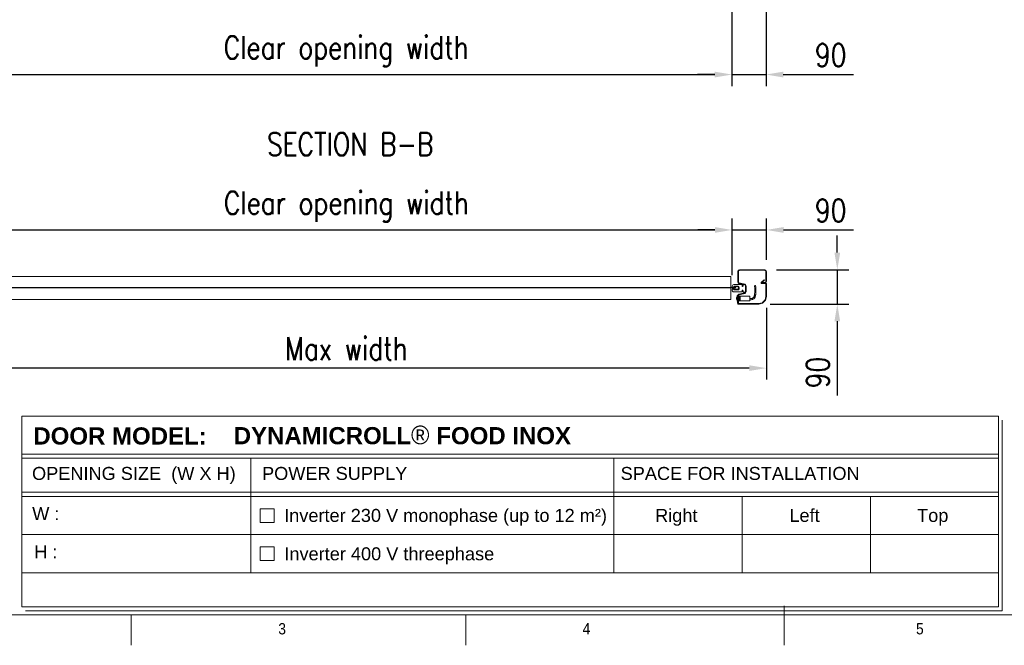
# Model space of a CAD drawing. Header units: millimetres. Extents: x -6362 to 17790, y 744 to 5746.
# Tile 3 of 5: x -4847 to -2268, y 944 to 2583. Entities that reach past the tile are written whole.
import ezdxf

# ---------------------------------------------------------------- set-up
doc = ezdxf.new("R2010")
doc.units = ezdxf.units.MM
doc.header["$LTSCALE"] = 50
doc.header["$PDSIZE"] = -1
doc.layers.add('FORMAT', color=7, linetype='Continuous')
doc.styles.add('NYIP', font='romans.shx', dxfattribs={"width": 0.8})
doc.styles.add('SLDTEXTSTYLE0', font='Gothic.ttf', dxfattribs={"width": 0.913})
doc.styles.get("Standard").update_dxf_attribs({"font": 'Gothic.ttf'})
doc.dimstyles.new('STANDARD35', dxfattribs={"dimscale": 35, "dimtxt": 2, "dimasz": 1.5, "dimexe": 1, "dimexo": 1, "dimgap": 0.7, "dimtad": 1, "dimdec": 0, "dimdsep": 46, "dimtxsty": 'NYIP', "dimcen": 0, "dimclrd": 1, "dimclre": 1, "dimclrt": 2, "dimadec": 0, "dimazin": 0, "dimtfac": 1, "dimtdec": 0, "dimtix": 1, "dimtmove": 0, "dimatfit": 3, "dimfxl": 0, "dimtvp": 1, "dimtolj": 1, "dimtzin": 0, "dimarcsym": 0})

# ---------------------------------------------------------------- blocks, each defined once
blk = doc.blocks.new('A$C7C9C4F3F')
at = {"layer": 'FORMAT', "color": 7, "lineweight": 5}
for p, q in [((8295, 0), (8295, 258.3)), ((199.3, 199.3), (16199.3, 199.3)), ((4017.9, 199.3), (4017.9, 0)), ((6210.3, 0), (6210.3, 199.3))]:
    blk.add_line(p, q, dxfattribs=at)
at = {"color": 7, "lineweight": 5, "char_height": 73.8, "attachment_point": 1, "style": 'SLDTEXTSTYLE0'}
for s, insert in [('3', (4981.2, 145.3)), ('4', (6974.3, 145.3))]:
    blk.add_mtext(s, dxfattribs=dict(at, insert=insert))
at = {"layer": 'FORMAT', "color": 7, "lineweight": 5, "insert": (9158.6, 145.3), "char_height": 73.8, "attachment_point": 1, "style": 'SLDTEXTSTYLE0'}
blk.add_mtext('5', dxfattribs=at)
blk = doc.blocks.new('*D26')
at = {"color": 1, "lineweight": -2, "transparency": 16777216}
for p, q in [((-5001.8, 1914.1), (-5001.8, 2062.4)), ((-2980.8, 1914.1), (-2980.8, 2062.4)), ((-4956.8, 2032.4), (-3025.8, 2032.4))]:
    blk.add_line(p, q, dxfattribs=at)
at = {"color": 1, "transparency": 16777216}
for points in [[(-4956.8, 2039.9), (-4956.8, 2024.9), (-5001.8, 2032.4)], [(-3025.8, 2039.9), (-3025.8, 2024.9), (-2980.8, 2032.4)]]:
    blk.add_solid(points, dxfattribs=at)
at = {"layer": 'Defpoints', "color": 0, "transparency": 16777216}
for p in [(-2980.8, 2032.4), (-5001.8, 1884.1), (-2980.8, 1884.1)]:
    blk.add_point(p, dxfattribs=at)
at = {"color": 2, "lineweight": 5, "transparency": 16777216, "insert": (-3991.3, 2093.4), "char_height": 60, "attachment_point": 5, "style": 'NYIP'}
blk.add_mtext('\\A1;Clear opening width', dxfattribs=at)
blk = doc.blocks.new('*D27')
at = {"color": 1, "lineweight": -2, "transparency": 16777216}
for p, q in [((-2980.8, 1914.1), (-2980.8, 2062.4)), ((-2890.8, 1953.9), (-2890.8, 2062.4)), ((-3025.8, 2032.4), (-3070.8, 2032.4)), ((-2980.8, 2032.4), (-2890.8, 2032.4)), ((-2845.8, 2032.4), (-2662.7, 2032.4))]:
    blk.add_line(p, q, dxfattribs=at)
at = {"color": 1, "transparency": 16777216}
for points in [[(-3025.8, 2039.9), (-3025.8, 2024.9), (-2980.8, 2032.4)], [(-2845.8, 2039.9), (-2845.8, 2024.9), (-2890.8, 2032.4)]]:
    blk.add_solid(points, dxfattribs=at)
at = {"layer": 'Defpoints', "color": 0, "transparency": 16777216}
for p in [(-2890.8, 2032.4), (-2890.8, 1923.9), (-2980.8, 1884.1)]:
    blk.add_point(p, dxfattribs=at)
at = {"color": 2, "lineweight": 5, "transparency": 16777216, "insert": (-2722.5, 2083.4), "char_height": 60, "attachment_point": 5, "style": 'NYIP'}
blk.add_mtext('\\A1;90', dxfattribs=at)
blk = doc.blocks.new('*D29')
at = {"color": 1, "lineweight": -2, "transparency": 16777216}
for p, q in [((-5091.8, 1828.4), (-5091.8, 1640.4)), ((-2890.8, 1828.4), (-2890.8, 1640.4)), ((-2935.8, 1670.4), (-5046.8, 1670.4))]:
    blk.add_line(p, q, dxfattribs=at)
at = {"color": 1, "transparency": 16777216}
for points in [[(-5046.8, 1677.9), (-5046.8, 1662.9), (-5091.8, 1670.4)], [(-2935.8, 1677.9), (-2935.8, 1662.9), (-2890.8, 1670.4)]]:
    blk.add_solid(points, dxfattribs=at)
at = {"layer": 'Defpoints', "color": 0, "transparency": 16777216}
for p in [(-5091.8, 1858.4), (-2890.8, 1858.4), (-5091.8, 1670.4)]:
    blk.add_point(p, dxfattribs=at)
at = {"color": 2, "lineweight": 5, "transparency": 16777216, "insert": (-3991.3, 1721.4), "char_height": 60, "attachment_point": 5, "style": 'NYIP'}
blk.add_mtext('\\A1;Max width', dxfattribs=at)
blk = doc.blocks.new('*D30')
at = {"color": 1, "lineweight": -2, "transparency": 16777216}
for p, q in [((-2705.1, 1973.1), (-2705.1, 2018.1)), ((-2864.6, 1928.1), (-2675.1, 1928.1)), ((-2705.1, 1928.1), (-2705.1, 1838.1)), ((-2881.1, 1838.1), (-2675.1, 1838.1)), ((-2705.1, 1793.1), (-2705.1, 1598.9))]:
    blk.add_line(p, q, dxfattribs=at)
at = {"color": 1, "transparency": 16777216}
for points in [[(-2712.6, 1973.1), (-2697.6, 1973.1), (-2705.1, 1928.1)], [(-2712.6, 1793.1), (-2697.6, 1793.1), (-2705.1, 1838.1)]]:
    blk.add_solid(points, dxfattribs=at)
at = {"layer": 'Defpoints', "color": 0, "transparency": 16777216}
for p in [(-2894.6, 1928.1), (-2911.1, 1838.1), (-2705.1, 1838.1)]:
    blk.add_point(p, dxfattribs=at)
at = {"color": 2, "lineweight": 5, "transparency": 16777216, "insert": (-2756.1, 1658.8), "char_height": 60, "attachment_point": 5, "rotation": 90, "style": 'NYIP'}
blk.add_mtext('\\A1;90', dxfattribs=at)
blk = doc.blocks.new('*D31')
at = {"color": 1, "lineweight": -2, "transparency": 16777216}
for p, q in [((-5002.3, 2603.4), (-5002.3, 2409.6)), ((-2981.3, 2603.4), (-2981.3, 2409.6)), ((-4957.3, 2439.6), (-3026.3, 2439.6))]:
    blk.add_line(p, q, dxfattribs=at)
at = {"color": 1, "transparency": 16777216}
for points in [[(-4957.3, 2447.1), (-4957.3, 2432.1), (-5002.3, 2439.6)], [(-3026.3, 2447.1), (-3026.3, 2432.1), (-2981.3, 2439.6)]]:
    blk.add_solid(points, dxfattribs=at)
at = {"layer": 'Defpoints', "color": 0, "transparency": 16777216}
for p in [(-5002.3, 2633.4), (-2981.3, 2633.4), (-2981.3, 2439.6)]:
    blk.add_point(p, dxfattribs=at)
at = {"color": 2, "lineweight": 5, "transparency": 16777216, "insert": (-3991.8, 2500.6), "char_height": 60, "attachment_point": 5, "style": 'NYIP'}
blk.add_mtext('\\A1;Clear opening width', dxfattribs=at)
blk = doc.blocks.new('*D33')
at = {"color": 1, "lineweight": -2, "transparency": 16777216}
for p, q in [((-2981.3, 2603.4), (-2981.3, 2409.6)), ((-2891.8, 2603.4), (-2891.8, 2409.6)), ((-3026.3, 2439.6), (-3071.3, 2439.6)), ((-2981.3, 2439.6), (-2891.8, 2439.6)), ((-2846.8, 2439.6), (-2662.7, 2439.6))]:
    blk.add_line(p, q, dxfattribs=at)
at = {"color": 1, "transparency": 16777216}
for points in [[(-3026.3, 2447.1), (-3026.3, 2432.1), (-2981.3, 2439.6)], [(-2846.8, 2447.1), (-2846.8, 2432.1), (-2891.8, 2439.6)]]:
    blk.add_solid(points, dxfattribs=at)
at = {"layer": 'Defpoints', "color": 0, "transparency": 16777216}
for p in [(-2981.3, 2633.4), (-2891.8, 2633.4), (-2891.8, 2439.6)]:
    blk.add_point(p, dxfattribs=at)
at = {"color": 2, "lineweight": 5, "transparency": 16777216, "insert": (-2722.5, 2490.6), "char_height": 60, "attachment_point": 5, "style": 'NYIP'}
blk.add_mtext('\\A1;90', dxfattribs=at)

msp = doc.modelspace()

# ---------------------------------------------------------------- linework, layer by layer
at = {"lineweight": 5}
for p, q in [((-2984.2, 1910.5), (-5002.2, 1910.5)), ((-2984.2, 1910.5), (-2984.2, 1882)), ((-2965.8, 1896.3), (-2965.8, 1923.9)), ((-2964.3, 1896.3), (-2964.3, 1923.9)), ((-2961.7, 1928.1), (-2895, 1928.1)), ((-2961.7, 1926.6), (-2895, 1926.6)), ((-2892.3, 1923.9), (-2892.3, 1897.2)), ((-2890.8, 1923.9), (-2890.8, 1897.2)), ((-2980.8, 1881.6), (-2980.8, 1884.1)), ((-2975.7, 1884), (-2976.7, 1881.6)), ((-2975.8, 1889.1), (-2955.5, 1889.1)), ((-2975.7, 1882.5), (-2975.7, 1884.9)), ((-2964.2, 1884), (-2975.7, 1884)), ((-2975.4, 1885.2), (-2965.3, 1885.2)), ((-2947.8, 1888.6), (-2962.7, 1892.3)), ((-2947.5, 1890), (-2962.3, 1893.7)), ((-2954.5, 1888.1), (-2954.5, 1886)), ((-2951.8, 1886), (-2951.8, 1889.1)), ((-2950.8, 1890.1), (-2946.8, 1890.1)), ((-2945.8, 1889.1), (-2945.8, 1870.1)), ((-2945.8, 1870.1), (-2945.8, 1886)), ((-2944.3, 1870.1), (-2944.3, 1886)), ((-2903.5, 1895.8), (-2896.4, 1901.7)), ((-2902.8, 1894.6), (-2902.8, 1893.1)), ((-2895, 1894.6), (-2902.8, 1894.6)), ((-2895, 1893.1), (-2902.8, 1893.1)), ((-2902.7, 1894.8), (-2895.6, 1900.8)), ((-2893, 1893.1), (-2902.1, 1893.1)), ((-2893, 1891.9), (-2902.1, 1891.9)), ((-2895.6, 1900.8), (-2896.4, 1901.7)), ((-2892, 1858.4), (-2892, 1890.9)), ((-2890.8, 1858.4), (-2890.8, 1890.9)), ((-3001.2, 1882), (-4981.2, 1882)), ((-3001.2, 1880.5), (-4981.2, 1880.5)), ((-3001.2, 1880.5), (-3001.2, 1882)), ((-2971.2, 1882), (-3001.2, 1882)), ((-2971.2, 1880.5), (-3001.2, 1880.5)), ((-2984.2, 1880.5), (-2984.2, 1850.5)), ((-2976.7, 1881.6), (-2980.8, 1881.6)), ((-2980.8, 1875.1), (-2980.8, 1877.6)), ((-2980.8, 1877.6), (-2976.7, 1877.6)), ((-2980.2, 1882.5), (-2980.2, 1882)), ((-2980.2, 1882.5), (-2975.7, 1882.5)), ((-2971.2, 1882), (-2980.2, 1882)), ((-2980.2, 1880.5), (-2980.2, 1879.9)), ((-2980.2, 1880.5), (-2971.2, 1880.5)), ((-2975.7, 1879.9), (-2980.2, 1879.9)), ((-2976.7, 1877.6), (-2975.7, 1875.3)), ((-2955.5, 1870.1), (-2975.8, 1870.1)), ((-2975.7, 1877.5), (-2975.7, 1879.9)), ((-2975.7, 1875.3), (-2964.2, 1875.3)), ((-2965.3, 1877.2), (-2975.4, 1877.2)), ((-2971.2, 1882), (-2971.2, 1880.5)), ((-2966.8, 1860.6), (-2967.8, 1860.6)), ((-2967.8, 1845.6), (-2967.8, 1860.6)), ((-2966.8, 1861.1), (-2966.8, 1840.3)), ((-2965.6, 1861.1), (-2966.8, 1861.1)), ((-2965.8, 1839.1), (-2965.8, 1859.8)), ((-2965.6, 1861.1), (-2965.6, 1840.3)), ((-2964.4, 1877.2), (-2965.3, 1877.2)), ((-2964.8, 1877.5), (-2964.1, 1877.5)), ((-2964.3, 1881.2), (-2963.7, 1881.2)), ((-2959.3, 1859.1), (-2964.3, 1860.1)), ((-2959.3, 1859.1), (-2964.3, 1860.1)), ((-2964.3, 1839.1), (-2964.3, 1859.8)), ((-2964.3, 1858.2), (-2963.2, 1858)), ((-2964.3, 1858.1), (-2959.3, 1857.5)), ((-2963.9, 1858.1), (-2964.2, 1858.1)), ((-2964.1, 1877.5), (-2964.1, 1877.5)), ((-2962.7, 1863.9), (-2947.8, 1867.6)), ((-2962.3, 1862.4), (-2947.5, 1866.1)), ((-2962.2, 1877.3), (-2962.2, 1882)), ((-2934.3, 1859.1), (-2959.3, 1859.1)), ((-2959.3, 1859.1), (-2959.3, 1858.9)), ((-2959.3, 1859.1), (-2959.3, 1859.1)), ((-2959.3, 1858.9), (-2959.3, 1858.2)), ((-2959.3, 1858.2), (-2959.3, 1857.5)), ((-2954.5, 1873.3), (-2954.5, 1871.1)), ((-2951.8, 1870.1), (-2951.8, 1873.3)), ((-2946.8, 1869.1), (-2950.8, 1869.1)), ((-2934.3, 1859.1), (-2934.3, 1858.6)), ((-2934.3, 1858.6), (-2934.3, 1847.1)), ((-2894.5, 1849), (-2892.1, 1858.1)), ((-2893.3, 1848.6), (-2890.9, 1857.8)), ((-2984.2, 1850.5), (-5002.2, 1850.5)), ((-2967.8, 1857.1), (-2968.1, 1857.1)), ((-2968.1, 1849.1), (-2968.1, 1857.1)), ((-2968.1, 1849.1), (-2967.8, 1849.1)), ((-2967.8, 1845.6), (-2966.8, 1845.6)), ((-2965.8, 1839.1), (-2964.3, 1839.1)), ((-2964.6, 1839.3), (-2911.1, 1839.3)), ((-2964.6, 1838.1), (-2911.1, 1838.1)), ((-2959.3, 1855.9), (-2964.3, 1856.5)), ((-2964.3, 1855.9), (-2959.3, 1855.3)), ((-2964.3, 1854.8), (-2959.3, 1854.8)), ((-2964.3, 1852.9), (-2959.3, 1852.9)), ((-2964.3, 1852.7), (-2959.3, 1852.7)), ((-2959.3, 1849.8), (-2964.3, 1849)), ((-2964.3, 1848.2), (-2959.3, 1849)), ((-2959.3, 1847.8), (-2964.3, 1847)), ((-2964.3, 1846.3), (-2959.3, 1847.3)), ((-2964.3, 1846.1), (-2959.3, 1847.1)), ((-2959.3, 1857.5), (-2959.3, 1855.9)), ((-2959.3, 1855.9), (-2959.3, 1851.7)), ((-2959.3, 1851.7), (-2959.3, 1849.9)), ((-2959.3, 1849.9), (-2959.3, 1849)), ((-2959.3, 1849), (-2959.3, 1847.8)), ((-2959.3, 1847.8), (-2959.3, 1847.3)), ((-2959.3, 1847.3), (-2959.3, 1847.1)), ((-2959.3, 1847.1), (-2934.3, 1847.1)), ((-2910.9, 1839.3), (-2901.7, 1841.8)), ((-2910.5, 1838.1), (-2901.4, 1840.6)), ((-2901.3, 1842), (-2894.8, 1848.5)), ((-2900.4, 1841.2), (-2893.9, 1847.7)), ((-4842.2, 1544.4), (-2283, 1544.4)), ((-4842.2, 1544.4), (-4842.2, 1044.4)), ((-2283, 1544.4), (-2283, 1044.4)), ((-2272.7, 1534), (-2272.7, 1034)), ((-4842.2, 1445), (-2283, 1445)), ((-4842.2, 1434), (-2283, 1434)), ((-4242, 1434), (-4242, 1134)), ((-3290.3, 1434), (-3290.3, 1134)), ((-4842.2, 1345), (-2283, 1345)), ((-4842.2, 1334), (-2283, 1334)), ((-2954.3, 1334), (-2954.3, 1134)), ((-2618.3, 1334), (-2618.3, 1134)), ((-4216.9, 1302), (-4180.9, 1302)), ((-4216.9, 1266), (-4216.9, 1302)), ((-4180.9, 1302), (-4180.9, 1266)), ((-4180.9, 1266), (-4216.9, 1266)), ((-4842.2, 1234), (-2283, 1234)), ((-4216.9, 1202), (-4180.9, 1202)), ((-4216.9, 1166), (-4216.9, 1202)), ((-4180.9, 1202), (-4180.9, 1166)), ((-4180.9, 1166), (-4216.9, 1166)), ((-4842.2, 1134), (-2283, 1134)), ((-4842.2, 1044.4), (-2283, 1044.4)), ((-4831.9, 1034), (-2272.7, 1034)), ((-2272.7, 1034), (-3492.3, 1034)), ((-3482, 1034), (-2272.7, 1034))]:
    msp.add_line(p, q, dxfattribs=at)
at = {"lineweight": 5, "flags": 128}
msp.add_lwpolyline([(-2919, 1886), (-2919.1, 1885.8), (-2919.4, 1885.6), (-2919.9, 1885.5), (-2920.5, 1885.4), (-2921, 1885.4), (-2921.5, 1885.5), (-2921.9, 1885.7), (-2922, 1885.9), (-2921.9, 1886.2), (-2921.5, 1886.4), (-2921, 1886.5), (-2920.5, 1886.5), (-2919.9, 1886.5), (-2919.4, 1886.4), (-2919.1, 1886.2), (-2919, 1886)], dxfattribs=at)
at = {"lineweight": 5}
for centre, radius, start, end in [((-2961.7, 1923.9), 4.17, 90, 180), ((-2961.7, 1923.9), 2.67, 90, 180), ((-2895, 1923.9), 4.17, 0, 90), ((-2895, 1923.9), 2.67, 0, 90), ((-2975.8, 1884.1), 5, 90, 180), ((-2975.4, 1884.9), 0.3, 90, 180), ((-2961.7, 1896.3), 4.17, 180, 256), ((-2961.7, 1896.3), 2.67, 180, 256), ((-2964.2, 1882), 2, 0, 90), ((-2955.5, 1888.1), 1, 0, 90), ((-2953.2, 1886), 1.35, 180, 0), ((-2950.8, 1889.1), 1, 90, 180), ((-2948.5, 1886), 2.67, 0, 76), ((-2948.5, 1886), 4.17, 0, 76), ((-2946.8, 1889.1), 1, 0, 90), ((-2902.1, 1894.1), 2.2, 130, 270), ((-2902.1, 1894.1), 1, 130, 270), ((-2895, 1897.2), 4.17, 270, 0), ((-2895, 1897.2), 2.67, 270, 0), ((-2893, 1890.9), 2.2, 0, 90), ((-2893, 1890.9), 1, 0, 90), ((-2975.8, 1875.1), 5, 180, 270), ((-2975.4, 1877.5), 0.3, 180, 270), ((-2961.7, 1859.8), 4.17, 104, 180), ((-2964.4, 1877.5), 0.3, 270, 355.1552), ((-2964.4, 1877.5), 0.299, 270.1349, 355.1392), ((-2961.7, 1859.8), 2.67, 104, 180), ((-2964.2, 1877.3), 2, 270, 0), ((-2955.5, 1871.1), 1, 270, 0), ((-2953.2, 1873.3), 1.35, 0, 180), ((-2950.8, 1870.1), 1, 180, 270), ((-2948.5, 1870.1), 2.67, 284, 0), ((-2948.5, 1870.1), 4.17, 284, 0), ((-2946.8, 1870.1), 1, 270, 0), ((-2893, 1858.4), 1, 345, 360), ((-2893, 1858.4), 2.2, 345, 0), ((-2963.5, 1853.1), 6.08, 138.8879, 221.1121), ((-2964.6, 1840.3), 2.2, 180, 270), ((-2964.6, 1840.3), 1, 180, 270), ((-2911.1, 1840.3), 1, 270, 285), ((-2911.1, 1840.3), 2.2, 270, 285), ((-2902, 1842.7), 1, 285, 315), ((-2902, 1842.7), 2.2, 285, 315), ((-2895.5, 1849.2), 1, 315, 345), ((-2895.5, 1849.2), 2.2, 315, 345)]:
    msp.add_arc(centre, radius, start, end, dxfattribs=at)
for points, knots in [([(-2964.8, 1884.9), (-2964.8, 1885), (-2964.8, 1885), (-2964.8, 1885), (-2964.9, 1885.1), (-2965, 1885.2), (-2965.1, 1885.2), (-2965.2, 1885.2), (-2965.3, 1885.2)], [0, 0, 0, 0, 0.024634, 0.131788, 0.277047, 0.484694, 0.700233, 1, 1, 1, 1]), ([(-2964.3, 1881.2), (-2964.5, 1882.3), (-2964.6, 1883.5), (-2964.8, 1884.8), (-2964.8, 1884.9)], [0, 0, 0, 0, 0.86381, 1, 1, 1, 1]), ([(-2963.7, 1881.2), (-2963.8, 1881.9), (-2963.9, 1882.7), (-2963.9, 1883.6), (-2964, 1883.9), (-2964, 1884)], [0, 0, 0, 0, 0.7341, 0.898473, 1, 1, 1, 1]), ([(-2934.3, 1849.4), (-2933.5, 1849.5), (-2931.8, 1849.6), (-2929.4, 1849.8), (-2927.2, 1850.3), (-2925.2, 1851.5), (-2923, 1852.8), (-2921.5, 1854.7), (-2920.6, 1856.7), (-2919.9, 1858.8), (-2919.3, 1861.1), (-2918.7, 1864.6), (-2918.5, 1869), (-2918.5, 1873.2), (-2918.5, 1876.3), (-2918.5, 1878.9), (-2918.6, 1882.1), (-2918.8, 1884.6), (-2919, 1886)], [0, 0, 0, 0, 0.050849, 0.102146, 0.148679, 0.188162, 0.252141, 0.303342, 0.344239, 0.390483, 0.447426, 0.504322, 0.622798, 0.738439, 0.782377, 0.834571, 0.907051, 1, 1, 1, 1]), ([(-2922, 1885.9), (-2921.8, 1884.4), (-2921.6, 1881.7), (-2921.5, 1878.1), (-2921.5, 1875.4), (-2921.5, 1872.6), (-2921.5, 1869.3), (-2921.6, 1865.8), (-2922, 1862.5), (-2922.7, 1859.7), (-2923.5, 1857.5), (-2924.2, 1855.9), (-2925.2, 1855), (-2926.4, 1854.3), (-2927.7, 1853.5), (-2929.5, 1852.7), (-2931.8, 1852.6), (-2933.4, 1852.5), (-2934.3, 1852.4)], [0, 0, 0, 0, 0.115023, 0.20007, 0.259302, 0.316539, 0.409142, 0.501981, 0.575741, 0.653797, 0.711471, 0.751291, 0.776072, 0.807382, 0.845865, 0.887795, 0.937407, 1, 1, 1, 1]), ([(-2965.3, 1877.2), (-2965.2, 1877.2), (-2965.1, 1877.2), (-2964.9, 1877.3), (-2964.8, 1877.4), (-2964.8, 1877.4), (-2964.8, 1877.5), (-2964.8, 1877.5)], [0, 0, 0, 0, 0.300103, 0.628125, 0.78127, 0.935837, 1, 1, 1, 1]), ([(-2964.8, 1877.5), (-2964.6, 1878.6), (-2964.5, 1879.8), (-2964.3, 1881.1), (-2964.3, 1881.2)], [0, 0, 0, 0, 0.875661, 1, 1, 1, 1]), ([(-2964.3, 1859.9), (-2963, 1859.6), (-2961.3, 1859.3), (-2959.6, 1859), (-2959.3, 1858.9)], [0, 0, 0, 0, 0.811583, 1, 1, 1, 1]), ([(-2959.3, 1858.2), (-2959.6, 1858.2), (-2961.3, 1858.5), (-2963, 1858.8), (-2964.3, 1859.1)], [0, 0, 0, 0, 0.188102, 1, 1, 1, 1]), ([(-2964.1, 1877.5), (-2964, 1877.9), (-2964, 1878.5), (-2963.9, 1879.7), (-2963.8, 1880.6), (-2963.7, 1881.2)], [0, 0, 0, 0, 0.3426015, 0.4628722, 1, 1, 1, 1]), ([(-2959.3, 1852.1), (-2959.7, 1852.1), (-2961.3, 1852), (-2963, 1851.8), (-2964.3, 1851.7)], [0, 0, 0, 0, 0.211087, 1, 1, 1, 1]), ([(-2964.3, 1851.4), (-2963, 1851.5), (-2961.3, 1851.6), (-2959.6, 1851.7), (-2959.3, 1851.7)], [0, 0, 0, 0, 0.809047, 1, 1, 1, 1]), ([(-2959.3, 1849.9), (-2959.6, 1849.9), (-2961.3, 1849.7), (-2963, 1849.6), (-2964.3, 1849.5)], [0, 0, 0, 0, 0.190953, 1, 1, 1, 1])]:
    msp.add_open_spline(points, degree=3, knots=knots, dxfattribs=at)

# ---------------------------------------------------------------- block references
at = {"lineweight": 5, "xscale": 0.4, "yscale": 0.4, "zscale": 0.4}
msp.add_blockref('A$C7C9C4F3F', (-6162.2, 944), dxfattribs=at)

# ---------------------------------------------------------------- texts
at = {"color": 2, "lineweight": 5, "insert": (-3981.3, 2257.3, 1.5), "char_height": 60, "attachment_point": 5, "style": 'NYIP'}
msp.add_mtext('\\A1;SECTION B-B', dxfattribs=at)
at = {"lineweight": 5}
for s, insert, char_height, width, attachment_point in [('{\\fArial|b1|i0|c0|p34;DYNAMICROLL\\fCentury Gothic|b0|i0|c0|p34;\\H1.0833x;® \\fArial|b1|i0|c0|p34;\\H0.92311x;FOOD INOX}', (-4286.5, 1519.6), 45.0216, 2870.474, 1), ('{\\fArial|b1|i0|c0|p34;DOOR MODEL:}', (-4584.5, 1515.1), 45.022, 498.031, 2), ('{\\fArial|b0|i0|c0|p34;OPENING SIZE  (W X H)}', (-4548.2, 1411.4), 34.043, 806.902, 2), ('{\\fArial|b0|i0|c0|p34;POWER SUPPLY}', (-4022.1, 1411.4), 34.043, 806.902, 2), ('{\\fArial|b0|i0|c0|p34;SPACE FOR INSTALLATION}', (-2959.7, 1411.4), 34.043, 806.902, 2), ('{\\fArial|b0|i0|c0|p34;W :}', (-4778.9, 1306), 34.043, 90.063, 2), ('{\\fArial|b0|i0|c0|p34;Inverter 230 V monophase (up to 12 m²)}', (-3731.5, 1301.4), 34.043, 897.538, 2), ('{\\fArial|b0|i0|c0|p34;Right}', (-3127, 1301.4), 34.043, 136.704, 2), ('{\\fArial|b0|i0|c0|p34;Left}', (-2791, 1301.4), 34.043, 136.704, 2), ('{\\fArial|b0|i0|c0|p34;Top}', (-2455, 1301.4), 34.043, 136.704, 2), ('{\\fArial|b0|i0|c0|p34;H :}', (-4778.9, 1206), 34.043, 90.063, 2), ('{\\fArial|b0|i0|c0|p34;Inverter 400 V threephase}', (-3879, 1200.8), 34.043, 897.538, 2)]:
    msp.add_mtext(s, dxfattribs=dict(at, insert=insert, char_height=char_height, width=width, attachment_point=attachment_point))

# ---------------------------------------------------------------- dimensions: what is measured, and where the dimension line sits
at = {"color": 1, "lineweight": 5}
dim = msp.add_linear_dim(base=(-2981.3, 2439.6), p1=(-5002.3, 2633.4), p2=(-2981.3, 2633.4), angle=0, text='Clear opening width', dimstyle='STANDARD35', override={"dimscale": 30}, dxfattribs=at)
dim.commit()
dim.dimension.update_dxf_attribs({"geometry": '*D31', "text_midpoint": (-3991.8, 2500.6)})
for base, p1, p2, angle, picture, middle in [((-2891.82293, 2439.61151), (-2981.32294, 2633.37672), (-2891.82293, 2633.37684), 0, '*D33', (-2722.53722, 2439.61151)), ((-2705.1, 1838.1), (-2894.6, 1928.1), (-2911.1, 1838.1), 90, '*D30', (-2705.1, 1658.8))]:
    dim = msp.add_linear_dim(base=base, p1=p1, p2=p2, angle=angle, dimstyle='STANDARD35', override={"dimscale": 30}, dxfattribs=at)
    dim.commit()
    dim.dimension.update_dxf_attribs({"geometry": picture, "text_midpoint": middle, "dimtype": 160})
for base, p1, p2, text, picture, middle in [((-2980.8, 2032.4), (-5001.8, 1884.1), (-2980.8, 1884.1), 'Clear opening width', '*D26', (-3991.3, 2093.4)), ((-5091.8, 1670.4), (-2890.8, 1858.4), (-5091.8, 1858.4), 'Max width', '*D29', (-3991.3, 1721.4))]:
    dim = msp.add_linear_dim(base=base, p1=p1, p2=p2, text=text, dimstyle='STANDARD35', override={"dimscale": 30}, dxfattribs=at)
    dim.commit()
    dim.dimension.update_dxf_attribs({"geometry": picture, "text_midpoint": middle})
dim = msp.add_linear_dim(base=(-2890.8, 2032.4), p1=(-2980.8, 1884.1), p2=(-2890.8, 1923.9), dimstyle='STANDARD35', override={"dimscale": 30}, dxfattribs=at)
dim.commit()
dim.dimension.update_dxf_attribs({"geometry": '*D27', "text_midpoint": (-2722.5, 2032.4), "dimtype": 160})

doc.saveas('drawing.dxf')
